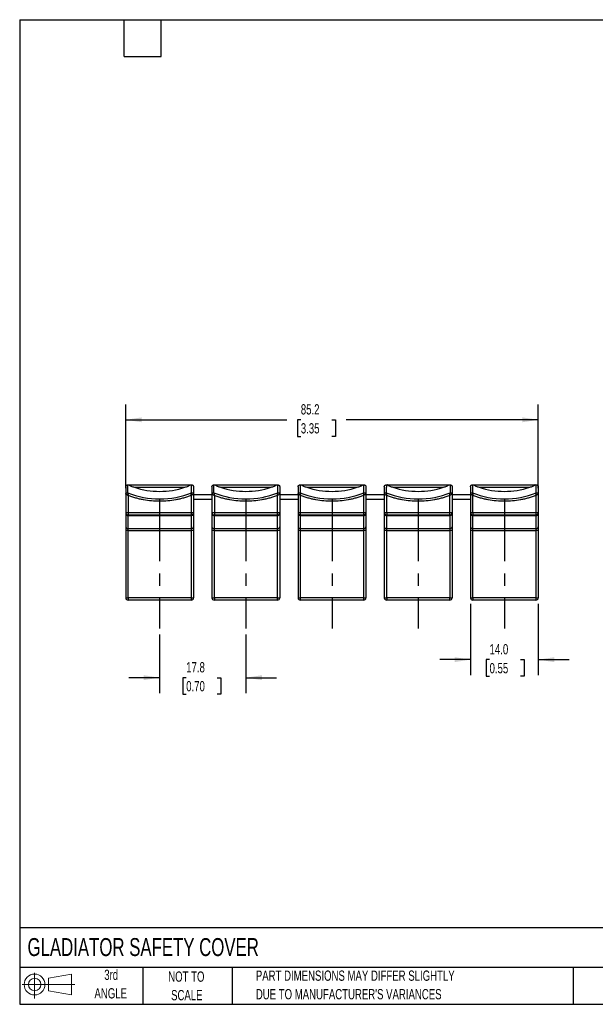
# Model space of a CAD drawing. Header units: millimetres. Extents: x 6 to 273, y 6 to 210.
# Tile 1 of 6: x 6 to 125, y 6 to 210. Entities that reach past the tile are written whole.
import ezdxf

# ---------------------------------------------------------------- set-up
doc = ezdxf.new("R2010")
doc.units = ezdxf.units.MM
doc.linetypes.add('CENTERX2', pattern=[20.32, 12.7, -2.54, 2.54, -2.54])
doc.layers.add('CENTER', color=40, linetype='CENTERX2')
doc.layers.add('SLD-DEFPOINTS', color=7, linetype='Continuous')
doc.layers.add('DIMENSIONS', color=140, linetype='Continuous', lineweight=25)
doc.layers.add('TEXT', color=140, linetype='Continuous', lineweight=25)
doc.styles.add('SLDTEXTSTYLE0', font='TXT', dxfattribs={"width": 0.7})
doc.dimstyles.new('SLDDIMSTYLE0', dxfattribs={"dimtxt": 2.158008, "dimasz": 3.302, "dimexe": 0, "dimexo": 0.0625, "dimgap": 0.539502, "dimtad": 0, "dimtih": 1, "dimtoh": 1, "dimrnd": 1e-09, "dimzin": 12, "dimdsep": 46, "dimtxsty": 'SLDTEXTSTYLE0', "dimsah": 1, "dimcen": 0.09, "dimadec": 0, "dimazin": 3, "dimtfac": 1, "dimtofl": 0, "dimtmove": 0, "dimatfit": 3, "dimfxl": 0, "dimfrac": 2, "dimtolj": 1, "dimtzin": 12, "dimarcsym": 0})
doc.dimstyles.new('SLDDIMSTYLE1', dxfattribs={"dimtxt": 2.158008, "dimasz": 3.302, "dimexe": 0, "dimexo": 0.0625, "dimgap": 0.539502, "dimtad": 0, "dimtih": 1, "dimtoh": 1, "dimrnd": 1e-09, "dimzin": 4, "dimdsep": 46, "dimtxsty": 'SLDTEXTSTYLE0', "dimsah": 1, "dimcen": 0.09, "dimadec": 0, "dimazin": 1, "dimtfac": 1, "dimtmove": 0, "dimatfit": 0, "dimfxl": 0, "dimfrac": 2, "dimtolj": 1, "dimtzin": 12, "dimarcsym": 0})
doc.dimstyles.new('SLDDIMSTYLE2', dxfattribs={"dimtxt": 2.158008, "dimasz": 3.302, "dimexe": 0, "dimexo": 0.0625, "dimgap": 0.539502, "dimtad": 0, "dimtih": 1, "dimtoh": 1, "dimrnd": 1e-09, "dimzin": 12, "dimdsep": 46, "dimtxsty": 'SLDTEXTSTYLE0', "dimsah": 1, "dimcen": 0.09, "dimadec": 0, "dimazin": 3, "dimtfac": 1, "dimtmove": 0, "dimatfit": 0, "dimfxl": 0, "dimfrac": 2, "dimtolj": 1, "dimtzin": 12, "dimarcsym": 0})

# ---------------------------------------------------------------- blocks, each defined once
blk = doc.blocks.new('Block11')
at = {"color": 7, "linetype": 'Continuous', "lineweight": 18}
for p, q in [((2.59, 5.31), (2.59, 0)), ((5.48, 4.17), (10.18, 5.03)), ((5.48, 1.6), (5.48, 4.17)), ((10.18, 5.03), (10.18, 0.73)), ((0, 2.88), (10.87, 2.88)), ((5.48, 1.6), (10.18, 0.73))]:
    blk.add_line(p, q, dxfattribs=at)
for radius in [2.15, 1.29]:
    blk.add_circle((2.59, 2.88), radius, dxfattribs=at)
blk = doc.blocks.new('Block12')
at = {"layer": 'SLD-DEFPOINTS'}
blk.add_blockref('Block11', (0, 0), dxfattribs=at)
blk = doc.blocks.new('_D')
at = {"layer": 'DIMENSIONS'}
for p, q in [((28.25, 112.9), (28.25, 130.15)), ((113.45, 112.9), (113.45, 130.15)), ((28.25, 126.98), (61.49, 126.98)), ((64.41, 126.98), (63.69, 126.98)), ((63.69, 126.98), (63.69, 123.55)), ((70.82, 126.98), (71.55, 126.98)), ((71.55, 126.98), (71.55, 123.55)), ((113.45, 126.98), (73.75, 126.98)), ((63.69, 123.55), (64.41, 123.55)), ((71.55, 123.55), (70.82, 123.55))]:
    blk.add_line(p, q, dxfattribs=at)
for points in [[(28.25, 126.98), (31.56, 126.47), (31.56, 127.48)], [(113.45, 126.98), (110.15, 127.48), (110.15, 126.47)]]:
    blk.add_solid(points, dxfattribs=at)
at = {"layer": 'DIMENSIONS', "char_height": 2.117, "attachment_point": 1, "style": 'SLDTEXTSTYLE0'}
for s, insert in [('85.2', (64.41, 130.19)), ('3.35', (64.41, 126.28))]:
    blk.add_mtext(s, dxfattribs=dict(at, insert=insert))
blk = doc.blocks.new('_D_1')
at = {"layer": 'DIMENSIONS'}
for p, q in [((99.45, 88.99), (99.45, 74.3)), ((113.45, 88.99), (113.45, 74.3)), ((99.45, 77.48), (93.1, 77.48)), ((103.39, 77.48), (102.67, 77.48)), ((102.67, 77.48), (102.67, 74.05)), ((109.8, 77.48), (110.53, 77.48)), ((110.53, 77.48), (110.53, 74.05)), ((113.45, 77.48), (119.8, 77.48)), ((102.67, 74.05), (103.39, 74.05)), ((110.53, 74.05), (109.8, 74.05))]:
    blk.add_line(p, q, dxfattribs=at)
for points in [[(99.45, 77.48), (96.15, 77.99), (96.15, 76.97)], [(113.45, 77.48), (116.76, 76.97), (116.76, 77.99)]]:
    blk.add_solid(points, dxfattribs=at)
at = {"layer": 'DIMENSIONS', "char_height": 2.117, "attachment_point": 1, "style": 'SLDTEXTSTYLE0'}
for s, insert in [('14.0', (103.39, 80.69)), ('0.55', (103.39, 76.78))]:
    blk.add_mtext(s, dxfattribs=dict(at, insert=insert))
blk = doc.blocks.new('_D_2')
at = {"layer": 'DIMENSIONS'}
for p, q in [((35.25, 82.64), (35.25, 70.58)), ((53.05, 82.64), (53.05, 70.58)), ((35.25, 73.76), (28.9, 73.76)), ((40.74, 73.76), (40.02, 73.76)), ((40.02, 73.76), (40.02, 70.33)), ((47.15, 73.76), (47.88, 73.76)), ((47.88, 73.76), (47.88, 70.33)), ((53.05, 73.76), (59.4, 73.76)), ((40.02, 70.33), (40.74, 70.33)), ((47.88, 70.33), (47.15, 70.33))]:
    blk.add_line(p, q, dxfattribs=at)
for points in [[(35.25, 73.76), (31.95, 74.26), (31.95, 73.25)], [(53.05, 73.76), (56.36, 73.25), (56.36, 74.26)]]:
    blk.add_solid(points, dxfattribs=at)
at = {"layer": 'DIMENSIONS', "char_height": 2.117, "attachment_point": 1, "style": 'SLDTEXTSTYLE0'}
for s, insert in [('17.8', (40.74, 76.97)), ('0.70', (40.74, 73.06))]:
    blk.add_mtext(s, dxfattribs=dict(at, insert=insert))

msp = doc.modelspace()

# ---------------------------------------------------------------- linework, layer by layer
for p, q in [((28.954, 113.557), (41.555, 113.557)), ((30.035, 113.057), (40.474, 113.057)), ((46.754, 113.557), (59.355, 113.557)), ((47.835, 113.057), (58.274, 113.057)), ((64.554, 113.557), (77.155, 113.557)), ((65.635, 113.057), (76.074, 113.057)), ((82.354, 113.557), (94.955, 113.557)), ((83.435, 113.057), (93.874, 113.057)), ((100.154, 113.557), (112.755, 113.557)), ((101.235, 113.057), (111.674, 113.057)), ((113.454, 112.209), (113.454, 111.627)), ((28.254, 111.627), (28.254, 107.857)), ((28.754, 111.336), (28.754, 107.857)), ((41.754, 111.336), (41.754, 107.857)), ((42.254, 111.627), (42.254, 107.857)), ((42.254, 111.557), (46.054, 111.557)), ((46.054, 110.557), (42.254, 110.557)), ((46.054, 111.627), (46.054, 107.857)), ((46.554, 111.336), (46.554, 107.857)), ((59.554, 111.336), (59.554, 107.857)), ((60.054, 111.627), (60.054, 107.857)), ((60.054, 111.557), (63.854, 111.557)), ((63.854, 110.557), (60.054, 110.557)), ((63.854, 111.627), (63.854, 107.857)), ((64.354, 107.857), (64.354, 111.336)), ((77.354, 111.336), (77.354, 107.857)), ((77.854, 111.627), (77.854, 107.857)), ((77.854, 111.557), (81.654, 111.557)), ((81.654, 110.557), (77.854, 110.557)), ((81.654, 111.627), (81.654, 107.857)), ((82.154, 107.857), (82.154, 111.336)), ((95.154, 107.857), (95.154, 111.336)), ((95.654, 111.627), (95.654, 107.857)), ((95.654, 111.557), (99.454, 111.557)), ((99.454, 110.557), (95.654, 110.557)), ((99.454, 111.627), (99.454, 107.857)), ((99.954, 107.857), (99.954, 111.336)), ((112.954, 111.336), (112.954, 107.857)), ((113.454, 111.627), (113.454, 107.857)), ((28.254, 107.857), (28.754, 107.857)), ((28.754, 107.857), (41.754, 107.857)), ((28.754, 107.857), (28.754, 107.357)), ((41.754, 107.857), (42.254, 107.857)), ((41.754, 107.857), (41.754, 107.357)), ((46.054, 107.857), (46.554, 107.857)), ((46.554, 107.857), (59.554, 107.857)), ((46.554, 107.857), (46.554, 107.357)), ((59.554, 107.857), (60.054, 107.857)), ((59.554, 107.857), (59.554, 107.357)), ((63.854, 107.857), (64.354, 107.857)), ((64.354, 107.857), (77.354, 107.857)), ((64.354, 107.357), (64.354, 107.857)), ((77.354, 107.857), (77.854, 107.857)), ((77.354, 107.857), (77.354, 107.357)), ((81.654, 107.857), (82.154, 107.857)), ((82.154, 107.857), (95.154, 107.857)), ((82.154, 107.857), (82.154, 107.357)), ((95.154, 107.857), (95.654, 107.857)), ((95.154, 107.357), (95.154, 107.857)), ((99.454, 107.857), (99.954, 107.857)), ((99.954, 107.857), (112.954, 107.857)), ((99.954, 107.857), (99.954, 107.357)), ((112.954, 107.857), (113.454, 107.857)), ((112.954, 107.857), (112.954, 107.357)), ((28.254, 107.623), (28.254, 104.89)), ((28.754, 107.357), (41.754, 107.357)), ((28.754, 107.24), (28.754, 107.357)), ((28.754, 107.24), (41.754, 107.24)), ((28.754, 104.507), (28.754, 107.24)), ((41.754, 107.357), (41.754, 107.24)), ((41.754, 107.24), (41.754, 104.507)), ((42.254, 107.623), (42.254, 104.89)), ((46.054, 107.623), (46.054, 104.89)), ((46.554, 107.357), (59.554, 107.357)), ((46.554, 107.24), (46.554, 107.357)), ((46.554, 107.24), (59.554, 107.24)), ((46.554, 104.507), (46.554, 107.24)), ((59.554, 107.357), (59.554, 107.24)), ((59.554, 107.24), (59.554, 104.507)), ((60.054, 107.623), (60.054, 104.89)), ((63.854, 107.623), (63.854, 104.89)), ((64.354, 107.357), (77.354, 107.357)), ((64.354, 107.24), (64.354, 107.357)), ((64.354, 107.24), (77.354, 107.24)), ((64.354, 104.507), (64.354, 107.24)), ((77.354, 107.357), (77.354, 107.24)), ((77.354, 107.24), (77.354, 104.507)), ((77.854, 107.623), (77.854, 104.89)), ((81.654, 107.623), (81.654, 104.89)), ((82.154, 107.357), (95.154, 107.357)), ((82.154, 107.24), (82.154, 107.357)), ((82.154, 107.24), (95.154, 107.24)), ((82.154, 104.507), (82.154, 107.24)), ((95.154, 107.357), (95.154, 107.24)), ((95.154, 107.24), (95.154, 104.507)), ((95.654, 107.623), (95.654, 104.89)), ((99.454, 107.623), (99.454, 104.89)), ((99.954, 107.357), (112.954, 107.357)), ((99.954, 107.24), (99.954, 107.357)), ((99.954, 107.24), (112.954, 107.24)), ((99.954, 104.507), (99.954, 107.24)), ((112.954, 107.357), (112.954, 107.24)), ((112.954, 107.24), (112.954, 104.507)), ((113.454, 107.623), (113.454, 104.89)), ((28.754, 104.124), (28.254, 104.124)), ((28.254, 104.124), (28.254, 90.257)), ((41.754, 104.507), (28.754, 104.507)), ((28.754, 104.124), (28.754, 104.507)), ((28.754, 104.124), (41.754, 104.124)), ((28.754, 90.257), (28.754, 104.124)), ((41.754, 104.507), (41.754, 104.124)), ((42.254, 104.124), (41.754, 104.124)), ((41.754, 104.124), (41.754, 90.257)), ((42.254, 104.124), (42.254, 90.257)), ((46.554, 104.124), (46.054, 104.124)), ((46.054, 104.124), (46.054, 90.257)), ((59.554, 104.507), (46.554, 104.507)), ((46.554, 104.124), (46.554, 104.507)), ((46.554, 104.124), (59.554, 104.124)), ((46.554, 90.257), (46.554, 104.124)), ((59.554, 104.507), (59.554, 104.124)), ((60.054, 104.124), (59.554, 104.124)), ((59.554, 104.124), (59.554, 90.257)), ((60.054, 104.124), (60.054, 90.257)), ((64.354, 104.124), (63.854, 104.124)), ((63.854, 104.124), (63.854, 90.257)), ((77.354, 104.507), (64.354, 104.507)), ((64.354, 104.124), (64.354, 104.507)), ((64.354, 104.124), (77.354, 104.124)), ((64.354, 90.257), (64.354, 104.124)), ((77.354, 104.507), (77.354, 104.124)), ((77.854, 104.124), (77.354, 104.124)), ((77.354, 104.124), (77.354, 90.257)), ((77.854, 104.124), (77.854, 90.257)), ((82.154, 104.124), (81.654, 104.124)), ((81.654, 104.124), (81.654, 90.257)), ((95.154, 104.507), (82.154, 104.507)), ((82.154, 104.124), (82.154, 104.507)), ((82.154, 104.124), (95.154, 104.124)), ((82.154, 90.257), (82.154, 104.124)), ((95.154, 104.507), (95.154, 104.124)), ((95.654, 104.124), (95.154, 104.124)), ((95.154, 104.124), (95.154, 90.257)), ((95.654, 104.124), (95.654, 90.257)), ((99.954, 104.124), (99.454, 104.124)), ((99.454, 104.124), (99.454, 90.257)), ((112.954, 104.507), (99.954, 104.507)), ((99.954, 104.124), (99.954, 104.507)), ((99.954, 104.124), (112.954, 104.124)), ((99.954, 90.257), (99.954, 104.124)), ((112.954, 104.507), (112.954, 104.124)), ((113.454, 104.124), (112.954, 104.124)), ((112.954, 104.124), (112.954, 90.257)), ((113.454, 104.124), (113.454, 90.257)), ((28.254, 90.257), (28.754, 90.257)), ((41.754, 90.257), (28.754, 90.257)), ((28.754, 90.257), (28.754, 89.757)), ((41.754, 89.757), (28.754, 89.757)), ((41.754, 90.257), (42.254, 90.257)), ((41.754, 90.257), (41.754, 89.757)), ((46.054, 90.257), (46.554, 90.257)), ((59.554, 90.257), (46.554, 90.257)), ((46.554, 90.257), (46.554, 89.757)), ((59.554, 89.757), (46.554, 89.757)), ((59.554, 90.257), (60.054, 90.257)), ((59.554, 90.257), (59.554, 89.757)), ((63.854, 90.257), (64.354, 90.257)), ((77.354, 90.257), (64.354, 90.257)), ((64.354, 89.757), (64.354, 90.257)), ((77.354, 89.757), (64.354, 89.757)), ((77.354, 90.257), (77.854, 90.257)), ((77.354, 90.257), (77.354, 89.757)), ((81.654, 90.257), (82.154, 90.257)), ((95.154, 90.257), (82.154, 90.257)), ((82.154, 90.257), (82.154, 89.757)), ((95.154, 89.757), (82.154, 89.757)), ((95.154, 90.257), (95.654, 90.257)), ((95.154, 89.757), (95.154, 90.257)), ((99.454, 90.257), (99.954, 90.257)), ((112.954, 90.257), (99.954, 90.257)), ((99.954, 90.257), (99.954, 89.757)), ((112.954, 89.757), (99.954, 89.757)), ((112.954, 90.257), (113.454, 90.257)), ((112.954, 90.257), (112.954, 89.757))]:
    msp.add_line(p, q)
for centre, radius, start, end in [((35.254, 128.657), 18, 248.52346, 291.47654), ((35.254, 128.657), 16.45, 251.50083, 288.49917), ((53.054, 128.657), 18, 248.52346, 291.47654), ((53.054, 128.657), 16.45, 251.50083, 288.49917), ((70.854, 128.657), 18, 248.52346, 291.47654), ((70.854, 128.657), 16.45, 251.50083, 288.49917), ((88.654, 128.657), 18, 248.52346, 291.47654), ((88.654, 128.657), 16.45, 251.50083, 288.49917), ((106.454, 128.657), 18, 248.52346, 291.47654), ((106.454, 128.657), 16.45, 251.50083, 288.49917), ((28.754, 107.857), 0.5, 180, 270), ((41.754, 107.857), 0.5, 270, 0), ((46.554, 107.857), 0.5, 180, 270), ((59.554, 107.857), 0.5, 270, 0), ((64.354, 107.857), 0.5, 180, 270), ((77.354, 107.857), 0.5, 270, 0), ((82.154, 107.857), 0.5, 180, 270), ((95.154, 107.857), 0.5, 270, 0), ((99.954, 107.857), 0.5, 180, 270), ((112.954, 107.857), 0.5, 270, 0), ((28.703, 107.69), 0.453, 188.55169, 276.54087), ((41.806, 107.69), 0.453, 263.45913, 351.44831), ((46.503, 107.69), 0.453, 188.55169, 276.54087), ((59.606, 107.69), 0.453, 263.45913, 351.44831), ((64.303, 107.69), 0.453, 188.55169, 276.54087), ((77.406, 107.69), 0.453, 263.45913, 351.44831), ((82.103, 107.69), 0.453, 188.55169, 276.54087), ((95.206, 107.69), 0.453, 263.45913, 351.44831), ((99.903, 107.69), 0.453, 188.55169, 276.54087), ((113.006, 107.69), 0.453, 263.45913, 351.44831), ((28.703, 104.957), 0.453, 188.55169, 276.54087), ((41.806, 104.957), 0.453, 263.45913, 351.44831), ((46.503, 104.957), 0.453, 188.55169, 276.54087), ((59.606, 104.957), 0.453, 263.45913, 351.44831), ((64.303, 104.957), 0.453, 188.55169, 276.54087), ((77.406, 104.957), 0.453, 263.45913, 351.44831), ((82.103, 104.957), 0.453, 188.55169, 276.54087), ((95.206, 104.957), 0.453, 263.45913, 351.44831), ((99.903, 104.957), 0.453, 188.55169, 276.54087), ((113.006, 104.957), 0.453, 263.45913, 351.44831), ((28.754, 90.257), 0.5, 180, 270), ((41.754, 90.257), 0.5, 270, 0), ((46.554, 90.257), 0.5, 180, 270), ((59.554, 90.257), 0.5, 270, 0), ((64.354, 90.257), 0.5, 180, 270), ((77.354, 90.257), 0.5, 270, 0), ((82.154, 90.257), 0.5, 180, 270), ((95.154, 90.257), 0.5, 270, 0), ((99.954, 90.257), 0.5, 180, 270), ((112.954, 90.257), 0.5, 270, 0)]:
    msp.add_arc(centre, radius, start, end)
for points, knots in [([(28.254, 113.157), (28.254, 113.161), (28.254, 113.177), (28.257, 113.207), (28.267, 113.263), (28.294, 113.339), (28.349, 113.421), (28.434, 113.498), (28.549, 113.55), (28.619, 113.555), (28.654, 113.557)], [0, 0, 0, 0, 0.0182884, 0.0702929, 0.1272929, 0.2556455, 0.391234, 0.5312836, 0.7674139, 1, 1, 1, 1]), ([(28.254, 111.627), (28.254, 111.725), (28.305, 111.82), (28.466, 111.93), (28.574, 111.942), (28.664, 111.906)], [0, 0, 0, 0, 0.5, 0.5, 1, 1, 1, 1]), ([(28.664, 111.906), (28.664, 111.906), (28.665, 111.904), (28.667, 111.89), (28.67, 111.868), (28.675, 111.836), (28.681, 111.796), (28.686, 111.762), (28.689, 111.745)], [0, 0, 0, 0, 0.1548467, 0.3134476, 0.476573, 0.6449393, 0.8192103, 1, 1, 1, 1]), ([(28.672, 113.557), (28.719, 113.557), (28.812, 113.557), (28.907, 113.557), (28.954, 113.557)], [0, 0, 0, 0, 0.5046807, 1, 1, 1, 1]), ([(28.953, 113.557), (28.941, 113.557), (28.933, 113.554), (28.931, 113.543), (28.937, 113.535), (28.972, 113.506), (29.014, 113.48), (29.148, 113.407), (29.256, 113.357), (29.577, 113.218), (29.805, 113.133), (30.035, 113.057)], [0, 0, 0, 0, 0.0625, 0.0625, 0.125, 0.125, 0.25, 0.25, 0.5, 0.5, 1, 1, 1, 1]), ([(40.474, 113.057), (40.703, 113.133), (40.929, 113.217), (41.255, 113.358), (41.361, 113.407), (41.496, 113.481), (41.537, 113.506), (41.571, 113.535), (41.577, 113.543), (41.576, 113.554), (41.568, 113.557), (41.555, 113.557)], [0, 0, 0, 0, 0.5, 0.5, 0.75, 0.75, 0.875, 0.875, 0.9375, 0.9375, 1, 1, 1, 1]), ([(41.555, 113.557), (41.602, 113.557), (41.697, 113.557), (41.789, 113.557), (41.836, 113.557)], [0, 0, 0, 0, 0.4953193, 1, 1, 1, 1]), ([(41.82, 111.744), (41.822, 111.761), (41.828, 111.795), (41.834, 111.836), (41.838, 111.868), (41.842, 111.89), (41.844, 111.904), (41.844, 111.906), (41.844, 111.906)], [0, 0, 0, 0, 0.18084232, 0.35514152, 0.52351384, 0.68662565, 0.84519642, 1, 1, 1, 1]), ([(41.846, 111.907), (41.845, 112.187), (41.841, 112.734), (41.838, 113.287), (41.836, 113.557)], [0, 0, 0, 0, 0.5121253, 1, 1, 1, 1]), ([(41.844, 111.906), (41.935, 111.942), (42.043, 111.93), (42.204, 111.82), (42.254, 111.725), (42.254, 111.627)], [0, 0, 0, 0, 0.5, 0.5, 1, 1, 1, 1]), ([(41.854, 113.557), (41.868, 113.556), (41.896, 113.556), (41.945, 113.547), (41.998, 113.532), (42.056, 113.505), (42.118, 113.461), (42.171, 113.405), (42.21, 113.344), (42.238, 113.279), (42.252, 113.214), (42.254, 113.171), (42.254, 113.157)], [0, 0, 0, 0, 0.09669293, 0.19507902, 0.29569025, 0.39902327, 0.51697615, 0.65095684, 0.73359768, 0.82031588, 0.94217377, 1, 1, 1, 1]), ([(42.254, 113.157), (42.254, 112.907), (42.254, 112.394), (42.254, 111.887), (42.254, 111.627)], [0, 0, 0, 0, 0.4881217, 1, 1, 1, 1]), ([(46.054, 113.157), (46.054, 113.161), (46.054, 113.177), (46.057, 113.207), (46.067, 113.263), (46.094, 113.339), (46.148, 113.421), (46.234, 113.498), (46.349, 113.55), (46.419, 113.555), (46.454, 113.557)], [0, 0, 0, 0, 0.0182926, 0.0703066, 0.1272744, 0.2555071, 0.3912822, 0.5313105, 0.7674334, 1, 1, 1, 1]), ([(46.054, 111.627), (46.054, 111.725), (46.105, 111.82), (46.266, 111.93), (46.374, 111.942), (46.464, 111.906)], [0, 0, 0, 0, 0.5, 0.5, 1, 1, 1, 1]), ([(46.464, 111.906), (46.464, 111.906), (46.465, 111.904), (46.467, 111.89), (46.47, 111.868), (46.475, 111.836), (46.481, 111.796), (46.486, 111.762), (46.489, 111.745)], [0, 0, 0, 0, 0.1548468, 0.31344775, 0.4765732, 0.64493956, 0.81921052, 1, 1, 1, 1]), ([(46.472, 113.557), (46.519, 113.557), (46.612, 113.557), (46.707, 113.557), (46.754, 113.557)], [0, 0, 0, 0, 0.5046807, 1, 1, 1, 1]), ([(46.753, 113.557), (46.741, 113.557), (46.733, 113.554), (46.731, 113.543), (46.737, 113.535), (46.772, 113.506), (46.814, 113.48), (46.948, 113.407), (47.056, 113.357), (47.377, 113.218), (47.605, 113.133), (47.835, 113.057)], [0, 0, 0, 0, 0.0625, 0.0625, 0.125, 0.125, 0.25, 0.25, 0.5, 0.5, 1, 1, 1, 1]), ([(58.274, 113.057), (58.503, 113.133), (58.729, 113.217), (59.055, 113.358), (59.161, 113.407), (59.296, 113.481), (59.337, 113.506), (59.371, 113.535), (59.377, 113.543), (59.376, 113.554), (59.368, 113.557), (59.355, 113.557)], [0, 0, 0, 0, 0.5, 0.5, 0.75, 0.75, 0.875, 0.875, 0.9375, 0.9375, 1, 1, 1, 1]), ([(59.355, 113.557), (59.402, 113.557), (59.497, 113.557), (59.589, 113.557), (59.636, 113.557)], [0, 0, 0, 0, 0.4953193, 1, 1, 1, 1]), ([(59.62, 111.744), (59.622, 111.761), (59.628, 111.795), (59.634, 111.836), (59.638, 111.868), (59.642, 111.89), (59.644, 111.904), (59.644, 111.906), (59.644, 111.906)], [0, 0, 0, 0, 0.1808422, 0.3551414, 0.5235137, 0.6866255, 0.8451964, 1, 1, 1, 1]), ([(59.646, 111.907), (59.645, 112.187), (59.641, 112.734), (59.638, 113.287), (59.636, 113.557)], [0, 0, 0, 0, 0.5121253, 1, 1, 1, 1]), ([(59.644, 111.906), (59.735, 111.942), (59.843, 111.93), (60.004, 111.82), (60.054, 111.725), (60.054, 111.627)], [0, 0, 0, 0, 0.5, 0.5, 1, 1, 1, 1]), ([(59.654, 113.557), (59.668, 113.556), (59.696, 113.556), (59.745, 113.547), (59.798, 113.532), (59.855, 113.505), (59.918, 113.461), (59.971, 113.405), (60.009, 113.344), (60.038, 113.279), (60.052, 113.214), (60.054, 113.171), (60.054, 113.157)], [0, 0, 0, 0, 0.096602, 0.1949099, 0.2954552, 0.398734, 0.516692, 0.6506781, 0.7333998, 0.8201522, 0.9422263, 1, 1, 1, 1]), ([(60.054, 113.157), (60.054, 112.907), (60.054, 112.394), (60.054, 111.887), (60.054, 111.627)], [0, 0, 0, 0, 0.4881218, 1, 1, 1, 1]), ([(63.854, 113.157), (63.854, 113.161), (63.854, 113.177), (63.857, 113.207), (63.867, 113.263), (63.893, 113.339), (63.948, 113.42), (64.034, 113.498), (64.149, 113.55), (64.219, 113.555), (64.254, 113.557)], [0, 0, 0, 0, 0.0182879, 0.0702881, 0.1272205, 0.2553296, 0.391213, 0.5311916, 0.767384, 1, 1, 1, 1]), ([(63.854, 111.627), (63.854, 111.725), (63.905, 111.82), (64.066, 111.93), (64.174, 111.942), (64.264, 111.906)], [0, 0, 0, 0, 0.5, 0.5, 1, 1, 1, 1]), ([(64.272, 113.557), (64.271, 113.287), (64.267, 112.734), (64.264, 112.187), (64.262, 111.907)], [0, 0, 0, 0, 0.4878747, 1, 1, 1, 1]), ([(64.264, 111.906), (64.264, 111.906), (64.265, 111.904), (64.267, 111.89), (64.27, 111.868), (64.275, 111.836), (64.281, 111.796), (64.286, 111.762), (64.289, 111.745)], [0, 0, 0, 0, 0.1548469, 0.3134479, 0.4765733, 0.6449397, 0.8192106, 1, 1, 1, 1]), ([(64.272, 113.557), (64.319, 113.557), (64.412, 113.557), (64.507, 113.557), (64.554, 113.557)], [0, 0, 0, 0, 0.5046807, 1, 1, 1, 1]), ([(64.553, 113.557), (64.541, 113.557), (64.533, 113.554), (64.531, 113.543), (64.537, 113.535), (64.572, 113.506), (64.614, 113.48), (64.748, 113.407), (64.856, 113.357), (65.177, 113.218), (65.405, 113.133), (65.635, 113.057)], [0, 0, 0, 0, 0.0625, 0.0625, 0.125, 0.125, 0.25, 0.25, 0.5, 0.5, 1, 1, 1, 1]), ([(76.074, 113.057), (76.303, 113.133), (76.529, 113.217), (76.855, 113.358), (76.961, 113.407), (77.096, 113.481), (77.137, 113.506), (77.171, 113.535), (77.177, 113.543), (77.176, 113.554), (77.168, 113.557), (77.155, 113.557)], [0, 0, 0, 0, 0.5, 0.5, 0.75, 0.75, 0.875, 0.875, 0.9375, 0.9375, 1, 1, 1, 1]), ([(77.155, 113.557), (77.202, 113.557), (77.297, 113.557), (77.389, 113.557), (77.436, 113.557)], [0, 0, 0, 0, 0.4953193, 1, 1, 1, 1]), ([(77.42, 111.744), (77.422, 111.761), (77.428, 111.795), (77.434, 111.836), (77.438, 111.868), (77.442, 111.89), (77.444, 111.904), (77.444, 111.906), (77.444, 111.906)], [0, 0, 0, 0, 0.1808421, 0.3551413, 0.5235136, 0.6866255, 0.8451963, 1, 1, 1, 1]), ([(77.446, 111.907), (77.445, 112.187), (77.441, 112.734), (77.438, 113.287), (77.436, 113.557)], [0, 0, 0, 0, 0.5121253, 1, 1, 1, 1]), ([(77.444, 111.906), (77.535, 111.942), (77.643, 111.93), (77.804, 111.82), (77.854, 111.725), (77.854, 111.627)], [0, 0, 0, 0, 0.5, 0.5, 1, 1, 1, 1]), ([(77.454, 113.557), (77.468, 113.556), (77.496, 113.556), (77.545, 113.547), (77.598, 113.532), (77.655, 113.505), (77.718, 113.461), (77.771, 113.405), (77.809, 113.344), (77.838, 113.279), (77.852, 113.214), (77.854, 113.171), (77.854, 113.157)], [0, 0, 0, 0, 0.0965401, 0.1947942, 0.2952933, 0.3985331, 0.5164978, 0.6504896, 0.7332663, 0.820042, 0.9422658, 1, 1, 1, 1]), ([(77.854, 113.157), (77.854, 112.907), (77.854, 112.394), (77.854, 111.887), (77.854, 111.627)], [0, 0, 0, 0, 0.4881218, 1, 1, 1, 1]), ([(81.654, 113.157), (81.654, 113.162), (81.655, 113.18), (81.658, 113.217), (81.67, 113.274), (81.698, 113.347), (81.753, 113.425), (81.838, 113.501), (81.952, 113.551), (82.02, 113.555), (82.054, 113.557)], [0, 0, 0, 0, 0.0219058, 0.0837372, 0.1497426, 0.263732, 0.3997793, 0.5423194, 0.7725012, 1, 1, 1, 1]), ([(81.654, 111.627), (81.654, 111.725), (81.705, 111.82), (81.866, 111.93), (81.974, 111.942), (82.064, 111.906)], [0, 0, 0, 0, 0.5, 0.5, 1, 1, 1, 1]), ([(82.072, 113.557), (82.071, 113.287), (82.067, 112.734), (82.064, 112.187), (82.062, 111.907)], [0, 0, 0, 0, 0.4878747, 1, 1, 1, 1]), ([(82.064, 111.906), (82.064, 111.906), (82.065, 111.904), (82.067, 111.89), (82.07, 111.868), (82.075, 111.836), (82.081, 111.796), (82.086, 111.762), (82.089, 111.745)], [0, 0, 0, 0, 0.1548469, 0.3134479, 0.4765734, 0.6449398, 0.8192107, 1, 1, 1, 1]), ([(82.072, 113.557), (82.119, 113.557), (82.212, 113.557), (82.307, 113.557), (82.354, 113.557)], [0, 0, 0, 0, 0.5046807, 1, 1, 1, 1]), ([(82.353, 113.557), (82.341, 113.557), (82.333, 113.554), (82.331, 113.543), (82.337, 113.535), (82.372, 113.506), (82.414, 113.48), (82.548, 113.407), (82.656, 113.357), (82.977, 113.218), (83.205, 113.133), (83.435, 113.057)], [0, 0, 0, 0, 0.0625, 0.0625, 0.125, 0.125, 0.25, 0.25, 0.5, 0.5, 1, 1, 1, 1]), ([(93.874, 113.057), (94.103, 113.133), (94.329, 113.217), (94.655, 113.358), (94.761, 113.407), (94.896, 113.481), (94.937, 113.506), (94.971, 113.535), (94.977, 113.543), (94.976, 113.554), (94.968, 113.557), (94.955, 113.557)], [0, 0, 0, 0, 0.5, 0.5, 0.75, 0.75, 0.875, 0.875, 0.9375, 0.9375, 1, 1, 1, 1]), ([(94.955, 113.557), (95.002, 113.557), (95.097, 113.557), (95.189, 113.557), (95.236, 113.557)], [0, 0, 0, 0, 0.4953193, 1, 1, 1, 1]), ([(95.22, 111.744), (95.222, 111.761), (95.228, 111.795), (95.234, 111.836), (95.238, 111.868), (95.242, 111.89), (95.244, 111.904), (95.244, 111.906), (95.244, 111.906)], [0, 0, 0, 0, 0.1808421, 0.3551412, 0.5235135, 0.6866254, 0.8451963, 1, 1, 1, 1]), ([(95.244, 111.906), (95.335, 111.942), (95.443, 111.93), (95.604, 111.82), (95.654, 111.725), (95.654, 111.627)], [0, 0, 0, 0, 0.5, 0.5, 1, 1, 1, 1]), ([(95.254, 113.557), (95.268, 113.556), (95.296, 113.556), (95.345, 113.547), (95.398, 113.532), (95.455, 113.505), (95.518, 113.461), (95.571, 113.405), (95.609, 113.344), (95.638, 113.279), (95.652, 113.214), (95.654, 113.171), (95.654, 113.157)], [0, 0, 0, 0, 0.09650799, 0.19473516, 0.29521249, 0.39843526, 0.51639815, 0.65039225, 0.73319718, 0.81998451, 0.94229024, 1, 1, 1, 1]), ([(95.654, 113.157), (95.654, 112.907), (95.654, 112.394), (95.654, 111.887), (95.654, 111.627)], [0, 0, 0, 0, 0.4881218, 1, 1, 1, 1]), ([(99.454, 113.157), (99.454, 113.162), (99.455, 113.18), (99.458, 113.217), (99.47, 113.273), (99.498, 113.347), (99.553, 113.425), (99.638, 113.501), (99.752, 113.551), (99.82, 113.555), (99.854, 113.557)], [0, 0, 0, 0, 0.0219029, 0.0837246, 0.14971, 0.2636432, 0.3997349, 0.5422662, 0.7724785, 1, 1, 1, 1]), ([(99.454, 111.627), (99.454, 111.725), (99.505, 111.82), (99.666, 111.93), (99.774, 111.942), (99.864, 111.906)], [0, 0, 0, 0, 0.5, 0.5, 1, 1, 1, 1]), ([(99.872, 113.557), (99.871, 113.287), (99.867, 112.734), (99.864, 112.187), (99.862, 111.907)], [0, 0, 0, 0, 0.48787467, 1, 1, 1, 1]), ([(99.864, 111.906), (99.864, 111.906), (99.865, 111.904), (99.867, 111.89), (99.87, 111.868), (99.875, 111.836), (99.881, 111.796), (99.886, 111.762), (99.889, 111.745)], [0, 0, 0, 0, 0.1548469, 0.313448, 0.4765735, 0.6449399, 0.8192107, 1, 1, 1, 1]), ([(99.872, 113.557), (99.919, 113.557), (100.012, 113.557), (100.107, 113.557), (100.154, 113.557)], [0, 0, 0, 0, 0.5046807, 1, 1, 1, 1]), ([(100.153, 113.557), (100.141, 113.557), (100.133, 113.554), (100.131, 113.543), (100.137, 113.535), (100.172, 113.506), (100.214, 113.48), (100.348, 113.407), (100.456, 113.357), (100.777, 113.218), (101.005, 113.133), (101.235, 113.057)], [0, 0, 0, 0, 0.0625, 0.0625, 0.125, 0.125, 0.25, 0.25, 0.5, 0.5, 1, 1, 1, 1]), ([(111.674, 113.057), (111.903, 113.133), (112.129, 113.217), (112.455, 113.358), (112.561, 113.407), (112.696, 113.481), (112.737, 113.506), (112.771, 113.535), (112.777, 113.543), (112.776, 113.554), (112.768, 113.557), (112.755, 113.557)], [0, 0, 0, 0, 0.5, 0.5, 0.75, 0.75, 0.875, 0.875, 0.9375, 0.9375, 1, 1, 1, 1]), ([(112.755, 113.557), (112.802, 113.557), (112.897, 113.557), (112.989, 113.557), (113.036, 113.557)], [0, 0, 0, 0, 0.4953193, 1, 1, 1, 1]), ([(113.02, 111.744), (113.022, 111.761), (113.028, 111.795), (113.034, 111.836), (113.038, 111.868), (113.042, 111.89), (113.044, 111.904), (113.044, 111.906), (113.044, 111.906)], [0, 0, 0, 0, 0.18084206, 0.35514114, 0.52351347, 0.68662538, 0.84519628, 1, 1, 1, 1]), ([(113.046, 111.907), (113.045, 112.187), (113.041, 112.734), (113.038, 113.287), (113.036, 113.557)], [0, 0, 0, 0, 0.5121253, 1, 1, 1, 1]), ([(113.044, 111.906), (113.135, 111.942), (113.243, 111.93), (113.404, 111.82), (113.454, 111.725), (113.454, 111.627)], [0, 0, 0, 0, 0.5, 0.5, 1, 1, 1, 1]), ([(113.054, 113.557), (113.068, 113.556), (113.096, 113.556), (113.145, 113.547), (113.198, 113.532), (113.255, 113.505), (113.318, 113.461), (113.371, 113.405), (113.409, 113.344), (113.438, 113.279), (113.452, 113.214), (113.454, 113.171), (113.454, 113.157)], [0, 0, 0, 0, 0.0964774, 0.194678, 0.2951324, 0.3983358, 0.5163021, 0.6502996, 0.7331317, 0.8199304, 0.942311, 1, 1, 1, 1]), ([(113.454, 113.157), (113.454, 113), (113.454, 112.684), (113.454, 112.369), (113.454, 112.209)], [0, 0, 0, 0, 0.4930582, 1, 1, 1, 1]), ([(28.396, 111.544), (28.381, 111.553), (28.352, 111.57), (28.316, 111.591), (28.288, 111.607), (28.269, 111.619), (28.256, 111.626), (28.255, 111.627), (28.254, 111.627)], [0, 0, 0, 0, 0.1807263, 0.3549618, 0.5233077, 0.6864305, 0.8450626, 1, 1, 1, 1]), ([(28.625, 111.411), (28.601, 111.425), (28.555, 111.451), (28.494, 111.487), (28.441, 111.518), (28.41, 111.536), (28.396, 111.544)], [0, 0, 0, 0, 0.2858614, 0.5476817, 0.7856452, 1, 1, 1, 1]), ([(28.689, 111.745), (28.691, 111.727), (28.697, 111.69), (28.708, 111.623), (28.72, 111.547), (28.736, 111.451), (28.747, 111.379), (28.754, 111.336)], [0, 0, 0, 0, 0.1544135, 0.3270439, 0.5181543, 0.7105114, 1, 1, 1, 1]), ([(41.754, 111.336), (41.625, 111.289), (41.367, 111.194), (40.977, 111.063), (40.584, 110.939), (40.189, 110.825), (39.792, 110.72), (39.391, 110.624), (38.989, 110.536), (38.172, 110.377), (36.928, 110.207), (35.254, 110.132), (33.58, 110.207), (32.201, 110.396), (31.117, 110.619), (30.319, 110.821), (29.529, 111.057), (29.013, 111.243), (28.754, 111.336)], [0, 0, 0, 0, 0.03105119, 0.06205748, 0.09303423, 0.12399681, 0.15496064, 0.18594112, 0.21695364, 0.24801352, 0.37399055, 0.50000758, 0.6259846, 0.75200163, 0.81405538, 0.87599087, 0.93793133, 1, 1, 1, 1]), ([(42.113, 111.545), (42.098, 111.536), (42.065, 111.516), (42.006, 111.482), (41.939, 111.443), (41.855, 111.394), (41.792, 111.358), (41.754, 111.336)], [0, 0, 0, 0, 0.15456269, 0.3272968, 0.51840401, 0.71346403, 1, 1, 1, 1]), ([(41.778, 111.483), (41.783, 111.511), (41.791, 111.563), (41.802, 111.633), (41.812, 111.694), (41.817, 111.728), (41.82, 111.744)], [0, 0, 0, 0, 0.2866893, 0.5487284, 0.7863926, 1, 1, 1, 1]), ([(42.254, 111.627), (42.254, 111.627), (42.252, 111.626), (42.24, 111.619), (42.221, 111.607), (42.193, 111.591), (42.157, 111.57), (42.128, 111.553), (42.113, 111.545)], [0, 0, 0, 0, 0.1549787, 0.3136399, 0.476776, 0.6451162, 0.8193245, 1, 1, 1, 1]), ([(46.196, 111.544), (46.181, 111.553), (46.152, 111.57), (46.116, 111.591), (46.088, 111.607), (46.069, 111.619), (46.056, 111.626), (46.055, 111.627), (46.054, 111.627)], [0, 0, 0, 0, 0.18072617, 0.35496156, 0.52330747, 0.68643035, 0.84506253, 1, 1, 1, 1]), ([(46.425, 111.411), (46.401, 111.425), (46.355, 111.451), (46.294, 111.487), (46.241, 111.518), (46.21, 111.536), (46.196, 111.544)], [0, 0, 0, 0, 0.2858614, 0.5476817, 0.7856452, 1, 1, 1, 1]), ([(46.489, 111.745), (46.491, 111.727), (46.497, 111.69), (46.508, 111.623), (46.52, 111.547), (46.536, 111.451), (46.547, 111.379), (46.554, 111.336)], [0, 0, 0, 0, 0.1544137, 0.3270445, 0.5181554, 0.7105139, 1, 1, 1, 1]), ([(59.554, 111.336), (59.425, 111.289), (59.167, 111.194), (58.777, 111.063), (58.384, 110.939), (57.989, 110.825), (57.592, 110.72), (57.191, 110.624), (56.789, 110.536), (55.972, 110.377), (54.728, 110.207), (53.054, 110.132), (51.38, 110.207), (50.001, 110.396), (48.917, 110.619), (48.119, 110.821), (47.329, 111.057), (46.813, 111.243), (46.554, 111.336)], [0, 0, 0, 0, 0.0310512, 0.0620575, 0.0930342, 0.1239968, 0.1549606, 0.1859411, 0.2169536, 0.2480135, 0.3739905, 0.5000076, 0.6259846, 0.7520016, 0.8140554, 0.8759909, 0.9379313, 1, 1, 1, 1]), ([(59.913, 111.545), (59.898, 111.536), (59.865, 111.516), (59.806, 111.482), (59.739, 111.443), (59.655, 111.394), (59.592, 111.358), (59.554, 111.336)], [0, 0, 0, 0, 0.1545628, 0.3272972, 0.5184047, 0.7134656, 1, 1, 1, 1]), ([(59.578, 111.483), (59.583, 111.511), (59.591, 111.563), (59.602, 111.633), (59.612, 111.694), (59.617, 111.728), (59.62, 111.744)], [0, 0, 0, 0, 0.2866893, 0.5487284, 0.7863926, 1, 1, 1, 1]), ([(60.054, 111.627), (60.054, 111.627), (60.052, 111.626), (60.04, 111.619), (60.021, 111.607), (59.993, 111.591), (59.957, 111.57), (59.928, 111.553), (59.913, 111.545)], [0, 0, 0, 0, 0.1549788, 0.31364, 0.4767762, 0.6451164, 0.8193246, 1, 1, 1, 1]), ([(63.996, 111.544), (63.981, 111.553), (63.952, 111.57), (63.916, 111.591), (63.888, 111.607), (63.869, 111.619), (63.856, 111.626), (63.855, 111.627), (63.854, 111.627)], [0, 0, 0, 0, 0.1807261, 0.3549614, 0.5233074, 0.6864303, 0.8450625, 1, 1, 1, 1]), ([(64.225, 111.411), (64.201, 111.425), (64.155, 111.451), (64.094, 111.487), (64.041, 111.518), (64.01, 111.536), (63.996, 111.544)], [0, 0, 0, 0, 0.2858615, 0.5476818, 0.7856452, 1, 1, 1, 1]), ([(64.289, 111.745), (64.291, 111.727), (64.297, 111.69), (64.308, 111.623), (64.32, 111.547), (64.336, 111.451), (64.347, 111.379), (64.354, 111.336)], [0, 0, 0, 0, 0.1544139, 0.3270449, 0.518156, 0.7105153, 1, 1, 1, 1]), ([(77.354, 111.336), (77.225, 111.289), (76.967, 111.194), (76.577, 111.063), (76.184, 110.939), (75.789, 110.825), (75.392, 110.72), (74.991, 110.624), (74.589, 110.536), (73.772, 110.377), (72.528, 110.207), (70.854, 110.132), (69.18, 110.207), (67.801, 110.396), (66.717, 110.619), (65.919, 110.821), (65.129, 111.057), (64.613, 111.243), (64.354, 111.336)], [0, 0, 0, 0, 0.0310512, 0.0620575, 0.0930342, 0.1239968, 0.1549606, 0.1859411, 0.2169536, 0.2480135, 0.3739905, 0.5000076, 0.6259846, 0.7520016, 0.8140554, 0.8759909, 0.9379313, 1, 1, 1, 1]), ([(77.713, 111.545), (77.698, 111.536), (77.665, 111.516), (77.606, 111.482), (77.539, 111.443), (77.455, 111.394), (77.392, 111.358), (77.354, 111.336)], [0, 0, 0, 0, 0.1545629, 0.3272974, 0.5184051, 0.7134665, 1, 1, 1, 1]), ([(77.378, 111.483), (77.383, 111.511), (77.391, 111.563), (77.402, 111.633), (77.412, 111.694), (77.417, 111.728), (77.42, 111.744)], [0, 0, 0, 0, 0.2866893, 0.5487284, 0.7863926, 1, 1, 1, 1]), ([(77.854, 111.627), (77.854, 111.627), (77.852, 111.626), (77.84, 111.619), (77.821, 111.607), (77.793, 111.591), (77.757, 111.57), (77.728, 111.553), (77.713, 111.545)], [0, 0, 0, 0, 0.1549788, 0.3136401, 0.4767762, 0.6451165, 0.8193247, 1, 1, 1, 1]), ([(81.796, 111.544), (81.781, 111.553), (81.752, 111.57), (81.716, 111.591), (81.688, 111.607), (81.669, 111.619), (81.656, 111.626), (81.655, 111.627), (81.654, 111.627)], [0, 0, 0, 0, 0.180726, 0.3549614, 0.5233073, 0.6864302, 0.8450625, 1, 1, 1, 1]), ([(82.025, 111.411), (82.001, 111.425), (81.955, 111.451), (81.894, 111.487), (81.841, 111.518), (81.81, 111.536), (81.796, 111.544)], [0, 0, 0, 0, 0.2858615, 0.5476818, 0.7856453, 1, 1, 1, 1]), ([(82.089, 111.745), (82.091, 111.727), (82.097, 111.69), (82.108, 111.623), (82.12, 111.547), (82.136, 111.451), (82.147, 111.379), (82.154, 111.336)], [0, 0, 0, 0, 0.154414, 0.3270451, 0.5181564, 0.7105162, 1, 1, 1, 1]), ([(95.154, 111.336), (95.025, 111.289), (94.767, 111.194), (94.377, 111.063), (93.984, 110.939), (93.589, 110.825), (93.192, 110.72), (92.791, 110.624), (92.389, 110.536), (91.572, 110.377), (90.328, 110.207), (88.654, 110.132), (86.98, 110.207), (85.601, 110.396), (84.517, 110.619), (83.719, 110.821), (82.929, 111.057), (82.413, 111.243), (82.154, 111.336)], [0, 0, 0, 0, 0.0310512, 0.0620575, 0.0930342, 0.1239968, 0.1549606, 0.1859411, 0.2169536, 0.2480135, 0.3739905, 0.5000076, 0.6259846, 0.7520016, 0.8140554, 0.8759909, 0.9379313, 1, 1, 1, 1]), ([(95.513, 111.545), (95.498, 111.536), (95.465, 111.516), (95.406, 111.482), (95.339, 111.443), (95.255, 111.394), (95.192, 111.358), (95.154, 111.336)], [0, 0, 0, 0, 0.154563, 0.3272976, 0.5184055, 0.7134672, 1, 1, 1, 1]), ([(95.178, 111.483), (95.183, 111.511), (95.191, 111.563), (95.202, 111.633), (95.212, 111.694), (95.217, 111.728), (95.22, 111.744)], [0, 0, 0, 0, 0.2866893, 0.5487284, 0.7863926, 1, 1, 1, 1]), ([(95.654, 111.627), (95.654, 111.627), (95.652, 111.626), (95.64, 111.619), (95.621, 111.607), (95.593, 111.591), (95.557, 111.57), (95.528, 111.553), (95.513, 111.545)], [0, 0, 0, 0, 0.1549788, 0.3136401, 0.4767763, 0.6451165, 0.8193247, 1, 1, 1, 1]), ([(99.596, 111.544), (99.581, 111.553), (99.552, 111.57), (99.516, 111.591), (99.488, 111.607), (99.469, 111.619), (99.456, 111.626), (99.455, 111.627), (99.454, 111.627)], [0, 0, 0, 0, 0.18072599, 0.35496131, 0.52330723, 0.68643018, 0.84506245, 1, 1, 1, 1]), ([(99.825, 111.411), (99.801, 111.425), (99.755, 111.451), (99.694, 111.487), (99.641, 111.518), (99.61, 111.536), (99.596, 111.544)], [0, 0, 0, 0, 0.2858615, 0.5476818, 0.7856453, 1, 1, 1, 1]), ([(99.889, 111.745), (99.891, 111.727), (99.897, 111.69), (99.908, 111.623), (99.92, 111.547), (99.936, 111.451), (99.947, 111.379), (99.954, 111.336)], [0, 0, 0, 0, 0.15441403, 0.32704523, 0.5181567, 0.71051686, 1, 1, 1, 1]), ([(112.954, 111.336), (112.825, 111.289), (112.567, 111.194), (112.177, 111.063), (111.784, 110.939), (111.389, 110.825), (110.992, 110.72), (110.591, 110.624), (110.189, 110.536), (109.372, 110.377), (108.128, 110.207), (106.454, 110.132), (104.78, 110.207), (103.401, 110.396), (102.317, 110.619), (101.519, 110.821), (100.729, 111.057), (100.213, 111.243), (99.954, 111.336)], [0, 0, 0, 0, 0.0310512, 0.0620575, 0.0930342, 0.1239968, 0.1549606, 0.1859411, 0.2169536, 0.2480135, 0.3739905, 0.5000076, 0.6259846, 0.7520016, 0.8140554, 0.8759909, 0.9379313, 1, 1, 1, 1]), ([(113.313, 111.545), (113.298, 111.536), (113.265, 111.516), (113.206, 111.482), (113.139, 111.443), (113.055, 111.394), (112.992, 111.358), (112.954, 111.336)], [0, 0, 0, 0, 0.154563, 0.3272977, 0.5184057, 0.7134677, 1, 1, 1, 1]), ([(112.978, 111.483), (112.983, 111.511), (112.991, 111.563), (113.002, 111.633), (113.012, 111.694), (113.017, 111.728), (113.02, 111.744)], [0, 0, 0, 0, 0.2866893, 0.5487284, 0.7863926, 1, 1, 1, 1]), ([(113.454, 111.627), (113.454, 111.627), (113.452, 111.626), (113.44, 111.619), (113.421, 111.607), (113.393, 111.591), (113.357, 111.57), (113.328, 111.553), (113.313, 111.545)], [0, 0, 0, 0, 0.15497885, 0.31364016, 0.47677634, 0.64511659, 0.81932475, 1, 1, 1, 1]), ([(42.254, 107.857), (42.254, 107.856), (42.254, 107.855), (42.254, 107.843), (42.254, 107.824), (42.254, 107.789), (42.254, 107.729), (42.254, 107.658), (42.254, 107.623)], [0, 0, 0, 0, 0.1249822, 0.2493761, 0.3741375, 0.5002135, 0.7493822, 1, 1, 1, 1]), ([(60.054, 107.857), (60.054, 107.856), (60.054, 107.855), (60.054, 107.843), (60.054, 107.824), (60.054, 107.789), (60.054, 107.729), (60.054, 107.658), (60.054, 107.623)], [0, 0, 0, 0, 0.1249822, 0.2493761, 0.3741375, 0.5002135, 0.7493822, 1, 1, 1, 1]), ([(77.854, 107.857), (77.854, 107.856), (77.854, 107.855), (77.854, 107.843), (77.854, 107.824), (77.854, 107.789), (77.854, 107.729), (77.854, 107.658), (77.854, 107.623)], [0, 0, 0, 0, 0.1249822, 0.2493761, 0.3741375, 0.5002135, 0.7493822, 1, 1, 1, 1]), ([(95.654, 107.857), (95.654, 107.856), (95.654, 107.855), (95.654, 107.843), (95.654, 107.824), (95.654, 107.789), (95.654, 107.729), (95.654, 107.658), (95.654, 107.623)], [0, 0, 0, 0, 0.1249822, 0.2493761, 0.3741375, 0.5002135, 0.7493822, 1, 1, 1, 1]), ([(113.454, 107.857), (113.454, 107.856), (113.454, 107.855), (113.454, 107.843), (113.454, 107.824), (113.454, 107.789), (113.454, 107.729), (113.454, 107.658), (113.454, 107.623)], [0, 0, 0, 0, 0.1249822, 0.2493761, 0.3741375, 0.5002135, 0.7493822, 1, 1, 1, 1]), ([(42.254, 104.89), (42.254, 104.87), (42.254, 104.832), (42.254, 104.767), (42.254, 104.699), (42.254, 104.625), (42.254, 104.509), (42.254, 104.342), (42.254, 104.197), (42.254, 104.124)], [0, 0, 0, 0, 0.1003699, 0.199826, 0.299135, 0.3990669, 0.5003777, 0.7494551, 1, 1, 1, 1]), ([(60.054, 104.89), (60.054, 104.87), (60.054, 104.832), (60.054, 104.767), (60.054, 104.699), (60.054, 104.625), (60.054, 104.509), (60.054, 104.342), (60.054, 104.197), (60.054, 104.124)], [0, 0, 0, 0, 0.1003699, 0.199826, 0.299135, 0.3990669, 0.5003777, 0.7494551, 1, 1, 1, 1]), ([(77.854, 104.89), (77.854, 104.87), (77.854, 104.832), (77.854, 104.767), (77.854, 104.699), (77.854, 104.625), (77.854, 104.509), (77.854, 104.342), (77.854, 104.197), (77.854, 104.124)], [0, 0, 0, 0, 0.1003699, 0.199826, 0.299135, 0.3990669, 0.5003777, 0.7494551, 1, 1, 1, 1]), ([(95.654, 104.89), (95.654, 104.87), (95.654, 104.832), (95.654, 104.767), (95.654, 104.699), (95.654, 104.625), (95.654, 104.509), (95.654, 104.342), (95.654, 104.197), (95.654, 104.124)], [0, 0, 0, 0, 0.1003699, 0.199826, 0.299135, 0.3990669, 0.5003777, 0.7494551, 1, 1, 1, 1]), ([(113.454, 104.89), (113.454, 104.87), (113.454, 104.832), (113.454, 104.767), (113.454, 104.699), (113.454, 104.625), (113.454, 104.509), (113.454, 104.342), (113.454, 104.197), (113.454, 104.124)], [0, 0, 0, 0, 0.1003699, 0.199826, 0.299135, 0.3990669, 0.5003777, 0.7494551, 1, 1, 1, 1])]:
    msp.add_open_spline(points, degree=3, knots=knots)
for points in [[(28.254, 113.157), (28.254, 112.643), (28.254, 112.134), (28.254, 111.627)], [(28.654, 113.557), (28.661, 113.557), (28.667, 113.557), (28.672, 113.557)], [(28.662, 111.907), (28.665, 112.453), (28.669, 113.003), (28.672, 113.557)], [(41.836, 113.557), (41.842, 113.557), (41.848, 113.557), (41.854, 113.557)], [(46.054, 113.157), (46.054, 112.643), (46.054, 112.134), (46.054, 111.627)], [(46.454, 113.557), (46.461, 113.557), (46.467, 113.557), (46.472, 113.557)], [(46.462, 111.907), (46.465, 112.453), (46.469, 113.003), (46.472, 113.557)], [(59.636, 113.557), (59.642, 113.557), (59.648, 113.557), (59.654, 113.557)], [(63.854, 113.157), (63.854, 112.643), (63.854, 112.134), (63.854, 111.627)], [(64.254, 113.557), (64.261, 113.557), (64.267, 113.557), (64.272, 113.557)], [(77.436, 113.557), (77.442, 113.557), (77.448, 113.557), (77.454, 113.557)], [(81.654, 113.157), (81.654, 112.643), (81.654, 112.134), (81.654, 111.627)], [(82.054, 113.557), (82.061, 113.557), (82.067, 113.557), (82.072, 113.557)], [(95.236, 113.557), (95.24, 113.003), (95.243, 112.453), (95.246, 111.907)], [(95.236, 113.557), (95.242, 113.557), (95.248, 113.557), (95.254, 113.557)], [(99.454, 113.157), (99.454, 112.643), (99.454, 112.134), (99.454, 111.627)], [(99.854, 113.557), (99.861, 113.557), (99.867, 113.557), (99.872, 113.557)], [(113.036, 113.557), (113.042, 113.557), (113.048, 113.557), (113.054, 113.557)], [(28.754, 111.336), (28.711, 111.361), (28.667, 111.386), (28.625, 111.411)], [(41.754, 111.336), (41.762, 111.386), (41.77, 111.435), (41.778, 111.483)], [(46.554, 111.336), (46.511, 111.361), (46.467, 111.386), (46.425, 111.411)], [(59.554, 111.336), (59.562, 111.386), (59.57, 111.435), (59.578, 111.483)], [(64.354, 111.336), (64.311, 111.361), (64.267, 111.386), (64.225, 111.411)], [(77.354, 111.336), (77.362, 111.386), (77.37, 111.435), (77.378, 111.483)], [(82.154, 111.336), (82.111, 111.361), (82.067, 111.386), (82.025, 111.411)], [(95.154, 111.336), (95.162, 111.386), (95.17, 111.435), (95.178, 111.483)], [(99.954, 111.336), (99.911, 111.361), (99.867, 111.386), (99.825, 111.411)], [(112.954, 111.336), (112.962, 111.386), (112.97, 111.435), (112.978, 111.483)], [(28.254, 107.857), (28.254, 107.857), (28.254, 107.774), (28.254, 107.623)], [(46.054, 107.857), (46.054, 107.857), (46.054, 107.774), (46.054, 107.623)], [(63.854, 107.857), (63.854, 107.857), (63.854, 107.774), (63.854, 107.623)], [(81.654, 107.857), (81.654, 107.857), (81.654, 107.774), (81.654, 107.623)], [(99.454, 107.857), (99.454, 107.857), (99.454, 107.774), (99.454, 107.623)], [(28.254, 104.89), (28.254, 104.7), (28.254, 104.419), (28.254, 104.124)], [(46.054, 104.89), (46.054, 104.7), (46.054, 104.419), (46.054, 104.124)], [(63.854, 104.89), (63.854, 104.7), (63.854, 104.419), (63.854, 104.124)], [(81.654, 104.89), (81.654, 104.7), (81.654, 104.419), (81.654, 104.124)], [(99.454, 104.89), (99.454, 104.7), (99.454, 104.419), (99.454, 104.124)]]:
    msp.add_open_spline(points, degree=3)
at = {"layer": 'CENTER'}
for p, q in [((35.254, 110.474), (35.254, 83.907)), ((53.054, 110.474), (53.054, 83.907)), ((70.854, 110.474), (70.854, 83.907)), ((88.654, 110.474), (88.654, 83.907)), ((106.454, 110.474), (106.454, 83.907))]:
    msp.add_line(p, q, dxfattribs=at)
at = {"layer": 'TEXT'}
for p, q in [((6.35, 209.55), (273.05, 209.55)), ((6.35, 209.55), (6.35, 6.35)), ((27.94, 201.93), (27.94, 209.55)), ((35.56, 201.93), (35.56, 209.55)), ((27.94, 201.93), (35.56, 201.93)), ((273.05, 22.126), (6.35, 22.126)), ((273.05, 13.97), (6.35, 13.97)), ((31.75, 13.97), (31.75, 6.35)), ((50.212, 13.97), (50.212, 6.35)), ((120.646, 13.97), (120.646, 6.35)), ((6.35, 6.35), (273.05, 6.35))]:
    msp.add_line(p, q, dxfattribs=at)

# ---------------------------------------------------------------- block references
at = {"layer": 'SLD-DEFPOINTS'}
msp.add_blockref('Block12', (6.838, 7.554), dxfattribs=at)

# ---------------------------------------------------------------- texts
at = {"layer": 'TEXT', "style": 'SLDTEXTSTYLE0'}
for s, insert, char_height, attachment_point in [('GLADIATOR SAFETY COVER', (7.966, 20.015), 3.70417, 1), ('3rd', (25.247, 13.501), 2.1167, 2), ('NOT TO', (40.768, 13.126), 2.1167, 2), ('PART DIMENSIONS MAY DIFFER SLIGHTLY', (55.119, 13.321), 2.11667, 1), ('ANGLE', (25.149, 9.678), 2.1167, 2), ('SCALE', (40.865, 9.304), 2.1167, 2), ("DUE TO MANUFACTURER'S VARIANCES", (55.119, 9.499), 2.11667, 1)]:
    msp.add_mtext(s, dxfattribs=dict(at, insert=insert, char_height=char_height, attachment_point=attachment_point))

# ---------------------------------------------------------------- dimensions: what is measured, and where the dimension line sits
at = {"layer": 'DIMENSIONS'}
for base, p1, p2, dimstyle, picture, middle in [((28.254, 126.976), (113.454, 111.627), (28.254, 111.627), 'SLDDIMSTYLE0', '_D', (67.618, 126.976)), ((113.454, 77.478), (99.454, 90.257), (113.454, 90.257), 'SLDDIMSTYLE1', '_D_1', (106.597, 77.478)), ((53.054, 73.757), (35.254, 83.907), (53.054, 83.907), 'SLDDIMSTYLE2', '_D_2', (43.946, 73.757))]:
    dim = msp.add_linear_dim(base=base, p1=p1, p2=p2, angle=0, dimstyle=dimstyle, dxfattribs=at)
    dim.commit()
    dim.dimension.update_dxf_attribs({"geometry": picture, "text_midpoint": middle, "dimtype": 160})

doc.saveas('drawing.dxf')
